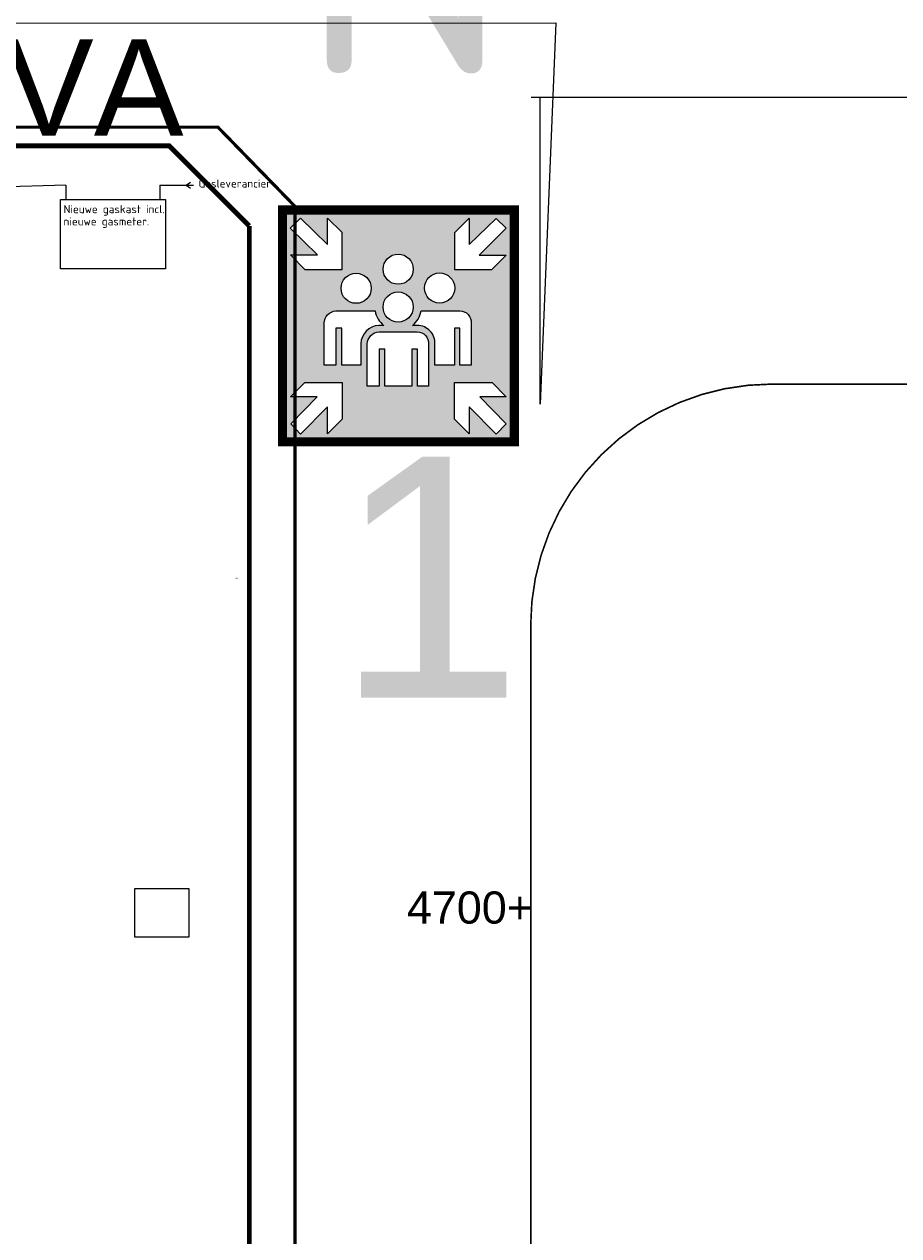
# Model space of a CAD drawing. Header units: millimetres. Extents: x 78245 to 370331, y -43659 to 214111.
# Tile 61 of 64: x 271034 to 298240, y 125406 to 163084. Entities that reach past the tile are written whole.
import ezdxf
from ezdxf.enums import TextEntityAlignment as Align
from ezdxf.lldxf.tags import DXFTag

# ---------------------------------------------------------------- set-up
doc = ezdxf.new("R2010")
doc.units = ezdxf.units.MM
doc.header["$LTSCALE"] = 100
doc.layers.add('P--L65---_Verzamelplaats', color=7, linetype='Continuous', true_color=0x00824a)
for name, color, linetype in [('T--L9032_HEKWERK', 210, 'FENCELINE1'), ('T--L9052_1988_Hemelwater_Afvoer', 153, 'HEMELWATER_AFVOER'), ('T--L9052_1988_HWA_VERVALLEN', 9, 'HEMELWATER_AFVOER'), ('T--L9052_1988_Persriool_HPE', 200, 'PERSLEIDING'), ('T--L9052_1988_Rioolwater_Afvoer', 193, 'VUIL_WATER_AFVOER'), ('T--L9054--_GASLEIDING', 82, 'GAS_LINE'), ('T--T9021--_Bouwdelen', 7, 'Continuous'), ('T--T9034_Toegangen', 1, 'Continuous'), ('T--WL9052--_Riolering', 200, 'VUIL_WATER_AFVOER')]:
    doc.layers.add(name, color=color, linetype=linetype)
doc.styles.add('B-01', font='isocpeur.ttf')
doc.styles.add('KW1C', font='arial.ttf', dxfattribs={"height": 250})
doc.styles.add('Raymond nov 2012', font='isocpeur.ttf', dxfattribs={"height": 500})
doc.styles.get("Standard").update_dxf_attribs({"font": 'arial.ttf'})
doc.linetypes.add('FENCELINE1', pattern='A,6.35,-2.54,[133,ltypeshp.shx,S=2.54,R=0,X=-2.54,Y=0],-2.54,25.4', length=36.83)
tags = doc.linetypes.add('GAS_LINE', pattern='A,12.7,-5.08,["GAS",Standard,S=2.54,R=0,X=-2.54,Y=-1.27],-6.35', length=24.13).pattern_tags.tags
tags[6] = DXFTag(74, 10)
tags = doc.linetypes.add('HEMELWATER_AFVOER', pattern='A,12.7,-5.08,["HWA",Standard,S=2.54,R=0,X=-2.54,Y=-1.27],-7.62', length=25.4).pattern_tags.tags
tags[6] = DXFTag(74, 10)
tags = doc.linetypes.add('PERSLEIDING', pattern='A,12.7,-5.08,["HPE",Standard,S=2.54,R=0,X=-2.54,Y=-1.27],-7.62', length=25.4).pattern_tags.tags
tags[6] = DXFTag(74, 10)
tags = doc.linetypes.add('VUIL_WATER_AFVOER', pattern='A,12.7,-5.08,["VWA",Standard,S=2.54,R=0,X=-2.54,Y=-1.27],-7.62', length=25.4).pattern_tags.tags
tags[6] = DXFTag(74, 10)

# ---------------------------------------------------------------- blocks, each defined once
blk = doc.blocks.new('Verzamelplaats')
at = {"layer": 'P--L65---_Verzamelplaats', "linetype": 'Continuous'}
h = blk.add_hatch(color=116, dxfattribs=at)
h.paths.add_polyline_path([(697.4303348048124, -27.49769019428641), (-699.6606771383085, -27.49769019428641), (-699.6606771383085, -1424.18160719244), (697.4303348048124, -1424.18160719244)])
h.paths.add_polyline_path([(350.0230033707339, -143.63903417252), (438.9487460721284, -55.4633976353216), (438.9487460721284, -219.8635136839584), (607.9010733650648, -56.13266242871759), (670.8096719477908, -117.8165675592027), (501.0672837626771, -284.7662637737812), (670.2719916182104, -284.7662637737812), (577.9884901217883, -377.0451308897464), (350.0230033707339, -377.0451308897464)], flags=16)
h.paths.add_polyline_path([(-352.2060354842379, -376.1738040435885), (-580.171522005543, -376.1635692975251), (-672.4508804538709, -283.8805591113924), (-503.246172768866, -283.8881557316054), (-672.9810654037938, -116.9308389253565), (-610.0696975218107, -55.24975820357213), (-441.1247212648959, -218.9881945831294), (-441.1173403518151, -54.58807870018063), (-352.1955564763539, -142.7677075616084)], flags=16)
h.paths.add_polyline_path([(-349.8073419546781, -1077.079457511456), (-349.7409059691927, -1305.044934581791), (-441.9928749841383, -1397.355324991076), (-442.0421863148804, -1228.15062432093), (-608.9424074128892, -1397.941659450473), (-670.6446433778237, -1335.051040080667), (-506.9630368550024, -1166.051003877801), (-671.3631459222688, -1166.098915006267), (-583.2134287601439, -1077.147479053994)], flags=16)
h.paths.add_polyline_path([(348.463924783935, -1077.079457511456), (581.8700115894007, -1077.147479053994), (670.0197287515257, -1166.098915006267), (505.6196196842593, -1166.051003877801), (669.3012262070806, -1335.051040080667), (607.5989902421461, -1397.941659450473), (440.6987691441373, -1228.15062432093), (440.6494578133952, -1397.355324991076), (348.3974887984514, -1305.044934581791)], flags=16)
edge = h.paths.add_edge_path(flags=16)
edge.add_arc((381.8617621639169, -702.3528160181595), 70.41413548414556, -4.2451199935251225, 90.65386379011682, ccw=False)
edge.add_line((452.0827160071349, -707.5651204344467), (452.0827160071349, -970.2530168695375))
edge.add_line((452.0827160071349, -970.2530168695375), (382.6653161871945, -970.2530168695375))
edge.add_line((382.6653161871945, -970.2530168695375), (382.6653161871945, -739.9120143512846))
edge.add_line((382.6653161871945, -739.9120143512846), (348.4972216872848, -739.9120143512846))
edge.add_line((348.4972216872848, -739.9120143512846), (348.4972216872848, -970.2530168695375))
edge.add_line((348.4972216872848, -970.2530168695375), (226.9203435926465, -970.2530168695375))
edge.add_line((226.9203435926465, -970.2530168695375), (226.9203435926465, -839.2678948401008))
edge.add_arc((116.6993897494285, -832.7392924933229), 110.4141354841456, 356.610219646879, 449.4778394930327)
edge.add_line((117.7056262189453, -722.3297421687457), (86.46114955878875, -722.3297421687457))
edge.add_arc((-2.333181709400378, -607.7821358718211), 144.9330444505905, 307.7819138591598, 350.2792846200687)
edge.add_arc((148.455686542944, -709.1784755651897), 77.33335983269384, 92.88698947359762, 95.89062227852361, ccw=False)
edge.add_line((144.5607027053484, -631.9432656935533), (381.0582081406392, -631.9432656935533))
edge = h.paths.add_edge_path(flags=16)
edge.add_line((186.9203435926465, -837.9515969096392), (186.9203435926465, -1100.63949334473))
edge.add_line((186.9203435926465, -1100.639493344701), (117.5029437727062, -1100.639493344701))
edge.add_line((117.5029437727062, -1100.63949334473), (117.5029437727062, -870.2984908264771))
edge.add_line((117.5029437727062, -870.2984908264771), (83.33484927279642, -870.2984908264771))
edge.add_line((83.33484927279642, -870.298490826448), (83.33484927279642, -1100.639493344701))
edge.add_line((83.33484927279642, -1100.63949334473), (-84.25282795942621, -1100.63949334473))
edge.add_line((-84.25282795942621, -1100.63949334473), (-84.25282795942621, -870.2984908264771))
edge.add_line((-84.25282795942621, -870.2984908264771), (-120.60166970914, -870.2984908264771))
edge.add_line((-120.60166970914, -870.2984908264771), (-120.60166970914, -1100.63949334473))
edge.add_line((-120.60166970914, -1100.63949334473), (-194.0232146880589, -1100.63949334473))
edge.add_line((-194.0232146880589, -1100.639493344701), (-194.0232146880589, -837.9515969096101))
edge.add_arc((-116.7066858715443, -839.5649520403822), 77.33335983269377, 92.88698947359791, 178.8045890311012, ccw=False)
edge.add_line((-120.60166970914, -762.3297421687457), (115.8958357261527, -762.3297421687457))
edge.add_arc((116.6993897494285, -832.7392924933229), 70.41413548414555, -4.2451199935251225, 90.6538637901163, ccw=False)
edge = h.paths.add_edge_path(flags=16)
edge.add_arc((-2.333181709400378, -607.7821358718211), 144.9330444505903, 189.7497296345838, 232.2180861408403)
edge.add_line((-91.1275129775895, -722.3297421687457), (-121.5049038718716, -722.3297421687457))
edge.add_arc((-116.7066858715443, -839.5649520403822), 117.3333598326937, 92.34370108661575, 179.0295185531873)
edge.add_line((-234.0232146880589, -837.5776432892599), (-234.0232146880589, -970.3128588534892))
edge.add_line((-234.0232146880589, -970.3128588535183), (-352.9062285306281, -970.3128588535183))
edge.add_line((-352.9062285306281, -970.3128588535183), (-352.9062285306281, -739.9718563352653))
edge.add_line((-352.9062285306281, -739.9718563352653), (-389.2550702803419, -739.9718563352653))
edge.add_line((-389.2550702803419, -739.9718563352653), (-389.2550702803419, -970.3128588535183))
edge.add_line((-389.2550702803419, -970.3128588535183), (-462.6766152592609, -970.3128588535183))
edge.add_line((-462.6766152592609, -970.3128588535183), (-462.6766152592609, -707.6249624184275))
edge.add_arc((-385.3600864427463, -709.2383175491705), 77.33335983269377, 92.88698947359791, 178.8045890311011, ccw=False)
edge.add_line((-389.2550702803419, -632.003107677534), (-152.757564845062, -632.003107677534))
edge.add_arc((-151.9540108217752, -702.4126580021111), 70.41413548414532, 84.47369568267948, 90.653863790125, ccw=False)
edge = h.paths.add_edge_path(flags=16)
edge.add_arc((-263.6348489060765, -490.8918527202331), 93.775838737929, -180, 0, ccw=False)
edge.add_arc((-263.6348489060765, -490.8918527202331), 93.775838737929, 0, 180, ccw=False)
edge = h.paths.add_edge_path(flags=16)
edge.add_arc((-2.333181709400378, -607.7821358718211), 93.775838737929, -180, 0, ccw=False)
edge.add_arc((-2.333181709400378, -607.7821358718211), 93.775838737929, 0, 180, ccw=False)
edge = h.paths.add_edge_path(flags=16)
edge.add_arc((-1.883285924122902, -372.5116586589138), 93.775838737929, -180, 0, ccw=False)
edge.add_arc((-1.883285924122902, -372.5116586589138), 93.775838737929, 0, 180, ccw=False)
edge = h.paths.add_edge_path(flags=16)
edge.add_arc((255.8850533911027, -489.4895836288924), 93.775838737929, -180, 0, ccw=False)
edge.add_arc((255.8850533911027, -489.4895836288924), 93.775838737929, 0, 180, ccw=False)
at = {"layer": 'P--L65---_Verzamelplaats', "color": 7, "linetype": 'Continuous', "true_color": 0xffffff, "const_width": 50}
blk.add_lwpolyline([(-725, 0), (725, 0), (725, -1450), (-725, -1450)], close=True, dxfattribs=at)
at = {"layer": 'P--L65---_Verzamelplaats', "color": 116, "linetype": 'Continuous', "true_color": 0x008837}
for points in [[(697.4303348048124, -27.49769019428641), (-699.6606771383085, -27.49769019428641), (-699.6606771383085, -1424.18160719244), (697.4303348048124, -1424.18160719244)], [(-699.6606771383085, -27.49769019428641), (697.4303348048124, -27.49769019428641), (697.4303348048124, -1424.18160719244), (-699.6606771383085, -1424.18160719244)], [(-352.2060354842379, -376.1738040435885), (-580.171522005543, -376.1635692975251), (-672.4508804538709, -283.8805591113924), (-503.246172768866, -283.8881557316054), (-672.9810654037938, -116.9308389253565), (-610.0696975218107, -55.24975820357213), (-441.1247212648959, -218.9881945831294), (-441.1173403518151, -54.58807870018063), (-352.1955564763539, -142.7677075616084)], [(350.0230033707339, -143.63903417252), (438.9487460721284, -55.4633976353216), (438.9487460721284, -219.8635136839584), (607.9010733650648, -56.13266242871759), (670.8096719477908, -117.8165675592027), (501.0672837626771, -284.7662637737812), (670.2719916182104, -284.7662637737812), (577.9884901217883, -377.0451308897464), (350.0230033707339, -377.0451308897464)], [(-349.8073419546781, -1077.079457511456), (-349.7409059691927, -1305.044934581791), (-441.9928749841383, -1397.355324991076), (-442.0421863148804, -1228.15062432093), (-608.9424074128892, -1397.941659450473), (-670.6446433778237, -1335.051040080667), (-506.9630368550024, -1166.051003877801), (-671.3631459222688, -1166.098915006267), (-583.2134287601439, -1077.147479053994)], [(348.463924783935, -1077.079457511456), (581.8700115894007, -1077.147479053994), (670.0197287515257, -1166.098915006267), (505.6196196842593, -1166.051003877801), (669.3012262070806, -1335.051040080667), (607.5989902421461, -1397.941659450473), (440.6987691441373, -1228.15062432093), (440.6494578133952, -1397.355324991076), (348.3974887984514, -1305.044934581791)]]:
    blk.add_lwpolyline(points, close=True, dxfattribs=at)
for points in [[(91.8925528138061, -372.5116586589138, -1), (-95.65912466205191, -372.5116586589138, -1)], [(-169.8590101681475, -490.8918527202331, -1), (-357.4106876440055, -490.8918527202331, -1)], [(349.6608921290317, -489.4895836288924, -1), (162.1092146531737, -489.4895836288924, -1)], [(91.44265702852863, -607.7821358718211, -1), (-96.10902044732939, -607.7821358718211, -1)], [(-145.1729376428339, -632.3258010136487, 0.1874536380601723), (-91.1275129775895, -722.3297421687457), (-121.5049038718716, -722.3297421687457, 0.3973713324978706), (-234.0232146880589, -837.5776432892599), (-234.0232146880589, -970.3128588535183), (-352.9062285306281, -970.3128588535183), (-352.9062285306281, -739.9718563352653), (-389.2550702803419, -739.9718563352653), (-389.2550702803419, -970.3128588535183), (-462.6766152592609, -970.3128588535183), (-462.6766152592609, -707.6249624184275, -0.3934952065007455), (-389.2550702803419, -632.003107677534), (-152.757564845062, -632.003107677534, -0.02697260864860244)], [(381.0582081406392, -631.9432656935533, -0.4394845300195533), (452.0827160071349, -707.5651204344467), (452.0827160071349, -970.2530168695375), (382.6653161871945, -970.2530168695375), (382.6653161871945, -739.9120143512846), (348.4972216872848, -739.9120143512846), (348.4972216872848, -970.2530168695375), (226.9203435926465, -970.2530168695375), (226.9203435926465, -839.2678948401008, 0.4289498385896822), (117.7056262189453, -722.3297421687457), (86.46114955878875, -722.3297421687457, 0.187584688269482), (140.5189846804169, -632.2534646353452, -0.01310657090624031), (144.5607027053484, -631.9432656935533)], [(186.9203435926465, -837.9515969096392), (186.9203435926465, -1100.639493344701), (117.5029437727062, -1100.63949334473), (117.5029437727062, -870.2984908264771), (83.33484927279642, -870.298490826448), (83.33484927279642, -1100.63949334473), (-84.25282795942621, -1100.63949334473), (-84.25282795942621, -870.2984908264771), (-120.60166970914, -870.2984908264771), (-120.60166970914, -1100.63949334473), (-194.0232146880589, -1100.639493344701), (-194.0232146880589, -837.9515969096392, -0.3934952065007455), (-120.60166970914, -762.3297421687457), (115.8958357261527, -762.3297421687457, -0.4394845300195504)]]:
    blk.add_lwpolyline(points, format="xyb", close=True, dxfattribs=at)
blk = doc.blocks.new('Gasleiding Strukton 22-01-2021')
at = {"layer": 'T--L9054--_GASLEIDING'}
for p, q in [((151442.3590879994, 92732.27017614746), (109901.8553111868, 91474.03872996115)), ((151442.3590879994, 92732.27017614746), (151442.3590879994, 92287.78213324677)), ((154368.7968693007, 92732.27017614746), (154368.7968693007, 92287.78213324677)), ((154368.7968693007, 92732.27017614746), (155409.4579018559, 92732.27017614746)), ((155189.4638030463, 92732.27017614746), (155322.2250753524, 92826.25353929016)), ((155189.4638030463, 92732.27017614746), (155322.2250753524, 92638.28681300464))]:
    blk.add_line(p, q, dxfattribs=at)
blk.add_lwpolyline([(151272.2020538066, 92287.78213324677), (154538.9539034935, 92287.78213324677), (154538.9539034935, 90129.12084986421), (151272.2020538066, 90129.12084986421)], close=True, dxfattribs=at)
at = {"layer": 'T--L9054--_GASLEIDING', "style": 'Raymond nov 2012'}
for s, p in [('Gasleverancier', (155570.6017995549, 92656.50126668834)), ('Nieuwe gaskast incl.', (151370.6266698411, 91859.83518786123)), ('nieuwe gasmeter.', (151370.6266698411, 91478.15936275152))]:
    blk.add_text(s, height=250, dxfattribs=at).set_placement(p)

msp = doc.modelspace()

# ---------------------------------------------------------------- linework, layer by layer
at = {"linetype": 'Continuous'}
msp.add_lwpolyline([(274465.1121572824, 134698.0194203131), (276165.1121572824, 134698.0194203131), (276165.1121572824, 136198.0194203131), (274465.1121572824, 136198.0194203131)], close=True, dxfattribs=at)
at = {"layer": 'T--L9032_HEKWERK', "color": 8}
msp.add_line((286807.6972883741, 160816.2394000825), (341582.6972883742, 160816.2394000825), dxfattribs=at)
at = {"layer": 'T--L9032_HEKWERK'}
msp.add_line((287080.6973582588, 151264.7450827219), (287080.6973582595, 160816.2394000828), dxfattribs=at)
msp.add_lwpolyline([(196551.4829380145, 205339.6338962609), (206567.9455995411, 163108.7685762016), (287567.5869226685, 163128.6052455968), (287080.6973582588, 151264.7450827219)], dxfattribs=at)
at = {"layer": 'T--L9052_1988_HWA_VERVALLEN', "const_width": 100}
msp.add_lwpolyline([(210050, 162411.8121178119), (210050, 161071.8121178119), (211270, 159881.8121178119), (277060, 159881.8121178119), (279460.1177098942, 157415.0244715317), (279460.1177098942, 88991.81211781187), (276430.1177098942, 86138.10302690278)], dxfattribs=at)
at = {"layer": 'T--L9052_1988_Persriool_HPE', "const_width": 50}
msp.add_lwpolyline([(126410, 70031.81211781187), (126410, 56571.81211781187), (126410, 55111.81211781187), (126410, 43121.81211781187, 0.414213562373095), (133910, 35621.81211781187), (188840, 35621.81211781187), (188840, 35621.81211781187), (190130, 35621.81211781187), (279290, 35621.81211781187, 0.414213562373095), (286790, 43121.81211781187), (286790, 73371.81211781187), (286790, 74731.81211781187), (286790, 144391.8121178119, -0.414213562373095), (294290, 151891.8121178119), (315030, 151891.8121178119), (316510, 151891.8121178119), (361440, 151891.8121178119)], format="xyb", dxfattribs=at)
at = {"layer": 'T--L9052_1988_Rioolwater_Afvoer'}
msp.add_lwpolyline([(263964.3287151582, 144668.6072900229, 0, 0, 0), (277070.9989714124, 145802.7523376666, 300, 0, 0), (277637.5215605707, 145869.3644294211, 0, 0, 0)], format="xyseb", dxfattribs=at)
at = {"layer": 'T--L9054--_GASLEIDING'}
for p, q in [((272328.7746856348, 158080.1284124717), (230788.270908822, 156821.8969662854)), ((272328.7746856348, 158080.1284124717), (272328.7746856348, 157635.640369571)), ((275255.212466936, 158080.1284124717), (275255.212466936, 157635.640369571)), ((275255.212466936, 158080.1284124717), (276295.8734994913, 158080.1284124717)), ((276075.8794006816, 158080.1284124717), (276208.6406729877, 158174.1117756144)), ((276075.8794006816, 158080.1284124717), (276208.6406729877, 157986.1450493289))]:
    msp.add_line(p, q, dxfattribs=at)
msp.add_lwpolyline([(272158.6176514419, 157635.640369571), (275425.3695011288, 157635.640369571), (275425.3695011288, 155476.9790861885), (272158.6176514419, 155476.9790861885)], close=True, dxfattribs=at)
at = {"layer": 'T--WL9052--_Riolering', "const_width": 150}
for points in [[(278036.197288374, 156810.4784122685), (275546.4363877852, 159300.2393128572), (213046.4363877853, 159300.2393128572)], [(278036.1972883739, 90760.23931285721), (278036.197288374, 156810.4784122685)]]:
    msp.add_lwpolyline(points, dxfattribs=at)

# ---------------------------------------------------------------- block references
at = {"layer": 'P--L65---_Verzamelplaats', "color": 116, "true_color": 0x00824a, "xscale": 5, "yscale": 5, "zscale": 5}
msp.add_blockref('Verzamelplaats', (282676.752850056, 157327.7707417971), dxfattribs=at)
at = {"layer": 'T--L9054--_GASLEIDING', "linetype": 'Continuous'}
msp.add_blockref('Gasleiding Strukton 22-01-2021', (120886.4155976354, 65347.85823632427), dxfattribs=at)

# ---------------------------------------------------------------- texts
at = {"layer": 'P--L65---_Verzamelplaats', "color": 116, "true_color": 0x00824a}
msp.add_text('1', height=7500, dxfattribs=at).set_placement((280712.2247497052, 142138.5382116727))
at = {"layer": 'T--L9052_1988_Hemelwater_Afvoer', "insert": (282937.0633242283, 136113.9365466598, -4743.445238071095), "char_height": 1000, "attachment_point": 1}
msp.add_mtext_dynamic_manual_height_columns('4700+', width=4702.799176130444, gutter_width=1250, heights=[1054.562423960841], dxfattribs=at)
at = {"layer": 'T--L9054--_GASLEIDING', "style": 'Raymond nov 2012'}
for s, p in [('Gasleverancier', (276457.0173971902, 158004.3595030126)), ('Nieuwe gaskast incl.', (272257.0422674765, 157207.6934241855)), ('nieuwe gasmeter.', (272257.0422674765, 156826.0175990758))]:
    msp.add_text(s, height=250, dxfattribs=at).set_placement(p)
at = {"layer": 'T--T9021--_Bouwdelen', "linetype": 'Continuous', "style": 'B-01'}
msp.add_text('N', height=7500, dxfattribs=at).set_placement((279641.6113078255, 159272.4554257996), align=Align.BOTTOM_LEFT)
at = {"layer": 'T--T9034_Toegangen', "color": 1, "style": 'KW1C'}
msp.add_text('Ingang medewerkers + MIVA', height=3000, dxfattribs=at).set_placement((221839.7170864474, 159616.6369264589))

doc.saveas('drawing.dxf')
